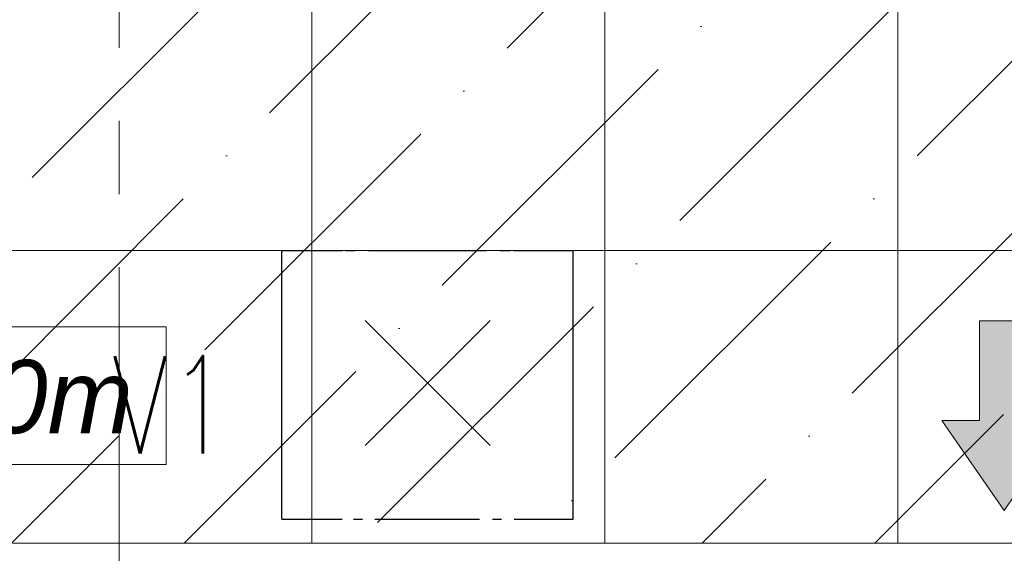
# Model space of a CAD drawing. Header units: millimetres. Extents: x 71658 to 298332, y -154437 to -30421.
# Tile 89 of 155: x 90926 to 92943, y -58262 to -57168. Entities that reach past the tile are written whole.
import ezdxf
from ezdxf.enums import TextEntityAlignment as Align

# ---------------------------------------------------------------- set-up
doc = ezdxf.new("R2010")
doc.units = ezdxf.units.MM
doc.header["$LTSCALE"] = 500
doc.header["$MEASUREMENT"] = 0
doc.linetypes.add('Center', pattern=[48, 30, -6, 6, -6])
doc.layers.get('0').update_dxf_attribs({"color": 250, "lineweight": 5})
doc.layers.get('Defpoints').update_dxf_attribs({"lineweight": 9})
for name, color, linetype, lineweight in [('A-06-TELJED', 253, 'Center', 0), ('SA_Ripplagi', 45, 'Continuous', 9), ('VAL_TING', 7, 'Continuous', 18), ('VAL_TXT', 5, 'Continuous', 15)]:
    doc.layers.add(name, color=color, linetype=linetype, lineweight=lineweight)
doc.styles.add('ELEKTER', font='romans.shx', dxfattribs={"width": 0.75})
doc.styles.add('OmaText', font='tahoma.ttf')

# ---------------------------------------------------------------- blocks, each defined once
blk = doc.blocks.new('TELG')
at = {"layer": 'A-06-TELJED', "ltscale": 0.05}
blk.add_lwpolyline([(91130.1, -62025.6), (91130.1, -43876.7)], dxfattribs=at)
blk = doc.blocks.new('ET1673')
at = {"lineweight": 30}
for p, q in [((-298.4, -278.9), (-298.4, 272)), ((-298.4, 272), (-175.1, 272)), ((-168.3, 272), (-147.9, 272)), ((-120.9, 272), (120.5, 272)), ((147.9, 272), (168.3, 272)), ((175.9, 272), (298.4, 272)), ((298.4, -278.9), (298.4, 272)), ((-128, -128), (128, 128)), ((128, -128), (-128, 128)), ((-298.4, -278.9), (-175.1, -278.9)), ((-151.5, -278.9), (-133.1, -278.9)), ((-107.7, -278.9), (106.2, -278.9)), ((133.1, -278.9), (151.5, -278.9)), ((177.1, -278.9), (298.4, -278.9))]:
    blk.add_line(p, q, dxfattribs=at)
at = {"layer": 'Defpoints', "lineweight": 30}
blk.add_point((0, 0), dxfattribs=at)
at = {"lineweight": 30, "style": 'ELEKTER'}
for tag, p in [('TÄHIS', (320, 506.2)), ('RAAM', (320, 506.2)), ('KÕRGUS', (-565, 446.2))]:
    blk.add_attdef(tag, text='', height=125, dxfattribs=at).set_placement(p, align=Align.MIDDLE)
blk = doc.blocks.new('VALGUSTID')
at = {"layer": 'VAL_TING', "true_color": 0x029e21}
blk.add_hatch(color=104, dxfattribs=at).paths.add_polyline_path([(216188.1, -44898.8), (216315.6, -45083.3), (216441.6, -44898.8), (216366.1, -44898.8), (216366.1, -44694.3), (216265.1, -44694.3), (216265.1, -44898.8)])
at = {"layer": 'VAL_TING', "color": 104, "true_color": 0x029e21}
for points in [[(216188.1, -44898.8), (216265.1, -44898.8), (216265.1, -44694.3), (216366.1, -44694.3), (216366.1, -44898.8), (216441.6, -44898.8)], [(216188.1, -44898.8), (216315.6, -45083.3), (216441.6, -44898.8)]]:
    blk.add_lwpolyline(points, dxfattribs=at)
at = {"layer": 'VAL_TING', "lineweight": 30, "ltscale": 100}
ref = blk.add_blockref('ET1673', (215134.7, -44822.2), dxfattribs=at)
ref.add_attrib('TÄHIS', 'V1', dxfattribs={"layer": 'VAL_TXT', "lineweight": 30, "height": 200, "style": 'ELEKTER', "width": 0.75}).set_placement((214610.4, -44866.8, 2500), align=Align.MIDDLE)

msp = doc.modelspace()

# ---------------------------------------------------------------- block references
at = {"layer": 'A-06-TELJED'}
msp.add_blockref('TELG', (0, 0), dxfattribs=at)

# ---------------------------------------------------------------- next in the draw order: hatches: boundary and pattern name
at = {"layer": 'SA_Ripplagi'}
h = msp.add_hatch(dxfattribs=at)
h.set_pattern_fill('ANSI36', color=256, scale=2000)
h.set_pattern_definition([(45, (0, 14898.22), (132.5825, 486.1359), [625, -125, 0, -125])])
h.paths.add_polyline_path([(95453.139, -53140.997), (93172.679, -53140.997), (93114.679, -53140.997), (89938.061, -53140.997), (89938.061, -55791.092), (89938.061, -58241.082), (95440.679, -58241.092)])

# ---------------------------------------------------------------- next in the draw order: linework, layer by layer
at = {"layer": 'SA_Ripplagi', "linetype": 'Continuous', "lineweight": 18}
for p, q in [((91524.679, -53140.997), (91524.679, -58241.081)), ((92124.679, -53140.997), (92124.679, -58241.083)), ((92724.679, -53140.997), (92724.679, -58241.085)), ((89938.061, -57641.092), (95440.679, -57641.092))]:
    msp.add_line(p, q, dxfattribs=at)
at = {"layer": 'SA_Ripplagi'}
msp.add_line((95440.679, -58241.092), (89938.061, -58241.077), dxfattribs=at)
at = {"layer": 'SA_Ripplagi', "color": 18, "true_color": 0x000000}
msp.add_lwpolyline([(90215.894, -57797.917), (91226.196, -57797.917), (91226.196, -58079.829), (90215.894, -58079.829)], close=True, dxfattribs=at)

# ---------------------------------------------------------------- next in the draw order: block references
at = {"layer": 'VAL_TING'}
msp.add_blockref('VALGUSTID', (-123373.264, -13090.897), dxfattribs=at)

# ---------------------------------------------------------------- next in the draw order: texts
at = {"layer": 'SA_Ripplagi', "color": 18, "true_color": 0x000000, "insert": (90336.809, -57865.741), "char_height": 150, "width": 3299.12335, "attachment_point": 1, "style": 'OmaText'}
msp.add_mtext('{\\f@Arial Unicode MS|b0|i1|c186|p34;h=2,50m}', dxfattribs=at)

doc.saveas('drawing.dxf')
